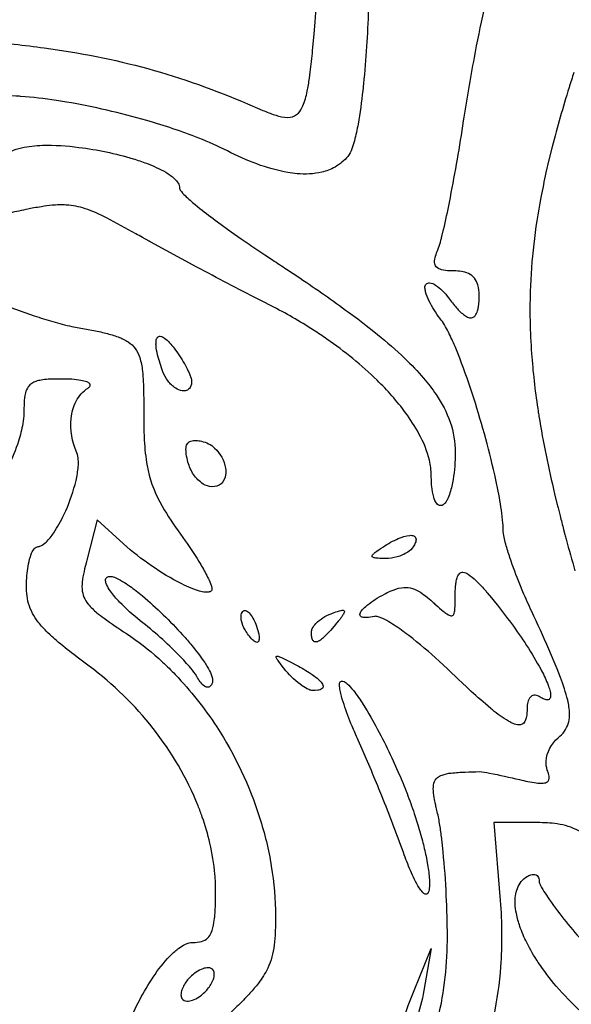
# Model space of a CAD drawing. Header units: millimetres. Extents: x 24.5 to 115.3, y 14.1 to 105.4.
# Tile 4 of 15: x 54.4 to 67.4, y 27.6 to 50.8. Entities that reach past the tile are written whole.
import ezdxf

# ---------------------------------------------------------------- set-up
doc = ezdxf.new("R2010")
doc.units = ezdxf.units.MM
doc.layers.add('Default', color=2, linetype='Continuous')

msp = doc.modelspace()

# ---------------------------------------------------------------- linework, layer by layer
at = {"layer": 'Default'}
for p, q in [((57.74614, 42.47058), (57.74614, 42.47058)), ((58.33543, 40.34726), (58.33543, 40.34726)), ((56.1972, 38.98665), (55.95166, 38.03908)), ((56.81546, 38.42401), (56.1972, 38.98665)), ((62.93705, 38.35527), (62.93705, 38.35527)), ((59.67989, 36.39849), (59.67989, 36.39849)), ((61.24372, 36.34952), (61.24372, 36.34952)), ((64.46921, 35.45853), (64.46921, 35.45853)), ((58.54151, 35.30485), (58.54151, 35.30485)), ((60.64328, 35.43814), (60.64328, 35.43814)), ((66.56789, 31.86275), (65.54205, 31.86416)), ((65.54205, 31.86416), (65.6893, 30.02973)), ((63.41088, 31.15861), (63.41088, 31.15861)), ((63.66161, 27.91305), (64.061, 28.90083)), ((64.061, 28.90083), (63.89263, 27.91305)), ((58.93303, 28.17763), (58.93303, 28.17763))]:
    msp.add_line(p, q, dxfattribs=at)
for points in [[(64.828, 48.37416, -0.00745814), (65.0818, 49.8658, -0.00876211), (65.30813, 50.97964, -0.00762052), (65.5055, 51.81049, -0.02229792), (65.87213, 53.03988, -0.02742461), (66.11607, 53.63686, -0.03478741), (66.27163, 53.921), (66.31676, 53.98848, -0.06751578), (66.47799, 54.17064)], [(59.73943, 48.77681), (60.02999, 48.65256), (60.09903, 48.62376), (60.1334, 48.60966, 0.0212188), (60.41068, 48.50746, 0.0268639), (60.4763, 48.48853, 0.09502948), (60.73877, 48.46102, 0.1790094), (60.93618, 48.56228, 0.07929716), (61.03981, 48.72738, 0.05294775), (61.14263, 49.07333, 0.01815986), (61.19599, 49.38383), (61.21444, 49.52045, 0.00980802), (61.27014, 50.0342), (61.30456, 50.42026), (61.32847, 50.70998), (61.36293, 51.14468), (61.37992, 51.36205), (61.39689, 51.57936)], [(62.58599, 50.99807, -0.01467164), (62.46914, 49.25187), (62.46355, 49.1972), (62.45797, 49.14426), (62.45242, 49.09299, -0.01832122), (62.34165, 48.30229, -0.02311751), (62.25592, 47.91078, -0.01888945), (62.19508, 47.71897, -0.0803726), (62.10146, 47.54084)], [(52.35372, 50.32072, -0.01395586), (54.24479, 50.18044, -0.00825663), (54.95146, 50.0958, -0.03351088), (57.39222, 49.60619, -0.03414511), (59.73943, 48.77681)], [(67.42494, 49.51471, 0.00609598), (67.31126, 49.1587, 0.01227986), (66.91275, 47.76628), (66.83656, 47.45855), (66.76727, 47.15927, 0.00574924), (66.64711, 46.57644, 0.03890131), (66.39739, 44.36096, 0.00930501), (66.39024, 43.94315), (66.39043, 43.84521, 0.01110727), (66.39283, 43.65245, 0.01110705), (66.42699, 42.90626, 0.01934691), (66.57312, 41.60791), (66.58234, 41.54736, 0.01541675), (66.60107, 41.42825, 0.01913604), (66.97192, 39.5973), (67.02699, 39.3703, 0.01910641), (67.05159, 39.27109), (67.09845, 39.08533, 0.00458037), (67.1827, 38.76084), (67.21499, 38.63932, 0.0088629), (67.24353, 38.53306, 0.00401291), (67.45016, 37.79142)], [(59.26294, 47.67127, 0.02360218), (58.58837, 47.97156, 0.02289887), (57.36452, 48.38401, 0.02870883), (55.47592, 48.81987), (55.23595, 48.85854, 0.02135175), (54.3905, 48.95293, 0.01080251), (54.28403, 48.95869), (54.09755, 48.96404, 0.02233531), (53.81778, 48.95704, 0.03588418), (53.54034, 48.92029)], [(64.22051, 45.34027), (64.23808, 45.3854, 0.01402893), (64.29309, 45.56794, 0.01142719), (64.31562, 45.65441), (64.35638, 45.82256, 0.0102696), (64.492, 46.45705), (64.51558, 46.57644, 0.00966576), (64.828, 48.37416)], [(54.16447, 47.65592, -0.0645942), (54.41479, 47.74516, -0.04661852), (54.90574, 47.80192, -0.03893283), (55.7681, 47.75376, -0.04267604), (57.04063, 47.48477, -0.02005737), (57.35491, 47.37802, -0.0438843), (57.80992, 47.16697, -0.05912349), (58.01753, 47.0152, -0.0648481), (58.10093, 46.91407, -0.1361261), (58.13927, 46.78864)], [(62.10146, 47.54084, -0.09010434), (61.80081, 47.29037, -0.07094327), (61.48698, 47.16951, -0.08026121), (60.90636, 47.13432, -0.02018736), (60.69041, 47.16154, -0.04634367), (59.95767, 47.36321, -0.0307459), (59.26294, 47.67127)], [(58.13927, 46.78864, 0.1256392), (58.15499, 46.74724, 0.05263111), (58.26711, 46.61797, 0.01597192), (58.50648, 46.40576), (58.61499, 46.31747, 0.01181226), (59.03154, 45.99858), (59.35014, 45.76794), (59.59163, 45.59845, 0.00531788), (59.95728, 45.34904), (60.14149, 45.22637), (60.3265, 45.10505)], [(57.10481, 45.72036, 0.01003579), (56.41945, 46.09279, 0.01537132), (56.15295, 46.21849, 0.02445362), (55.91181, 46.31052, 0.06394555), (55.4698, 46.39682, 0.03833228), (55.13322, 46.38968, 0.02372595), (54.88314, 46.35752), (54.7898, 46.3419, 0.01214351), (54.62708, 46.3116, 0.01008215), (54.56618, 46.29951, 0.0087202), (54.14148, 46.20893)], [(60.29613, 44.02375), (60.09465, 44.12609), (60.00031, 44.17433, -0.0040694), (58.54615, 44.93542), (57.82338, 45.3241), (57.46342, 45.52091, -0.01373144), (57.41847, 45.5457), (57.26145, 45.63271, -0.01007242), (57.10481, 45.72036)], [(64.60019, 44.84638), (64.49582, 44.84866, -0.04733397), (64.3098, 44.8732, -0.1473763), (64.18151, 44.94266, -0.1605699), (64.1429, 45.04097, -0.08736595), (64.1657, 45.19481, -0.02948237), (64.22051, 45.34027)], [(60.3265, 45.10505, -0.00495587), (60.65934, 44.88682), (60.97034, 44.6796, -0.01185189), (62.11967, 43.87367), (62.33225, 43.71466), (62.52988, 43.56282), (62.71354, 43.4176), (62.79901, 43.34848, -0.02102728), (63.43972, 42.78677, -0.02579837), (63.88387, 42.3214, -0.02724932), (64.17915, 41.93713, -0.06524999), (64.51057, 41.28976, -0.08432134), (64.63039, 40.57243)], [(65.19483, 44.28194, 0.07328939), (65.16466, 44.51547, 0.2206607), (64.94202, 44.78249, 0.07128183), (64.77459, 44.83324, 0.04046868), (64.60019, 44.84638)], [(64.29893, 43.69003, -0.03815556), (64.04442, 44.08078, -0.04156484), (63.94853, 44.29842), (63.93138, 44.35688, -0.05065501), (63.91775, 44.44798, -0.2000577), (63.94395, 44.53625)], [(63.94395, 44.53625, -0.2261909), (64.02774, 44.56359, -0.1171993), (64.16415, 44.51281, -0.06659614), (64.33263, 44.3763, -0.03672262), (64.47291, 44.21094)], [(64.47291, 44.21094, 0.02316843), (64.6581, 43.97879, 0.05590452), (64.849, 43.80099, 0.06233573), (64.94678, 43.75033, 0.1585434), (65.03918, 43.74839, 0.139639), (65.09972, 43.79222, 0.102968), (65.15511, 43.90637, 0.04122292), (65.17574, 43.99879, 0.0386013), (65.19483, 44.28194)], [(53.84445, 44.11702, 0.01927115), (54.70934, 43.79119, 0.00966766), (55.15047, 43.65269, 0.02407076), (55.59928, 43.5415)], [(64.06594, 40.03114, 0.05654499), (64.02199, 40.39093, 0.06514923), (63.77612, 41.01564, 0.03285176), (63.46167, 41.50779, 0.04000218), (62.78872, 42.27348, 0.04194767), (61.6081, 43.24218, 0.01324884), (61.29063, 43.45469, 0.02518582), (60.29613, 44.02375)], [(65.75928, 38.74784, 0.0206639), (65.75288, 38.90986), (65.73818, 39.06616, 0.02018426), (65.64159, 39.66624), (65.58766, 39.92659, 0.02319978), (65.06582, 41.85025, 0.01513817), (64.73595, 42.79248), (64.64277, 43.02439, 0.0194393), (64.48885, 43.36648, 0.01622382), (64.40127, 43.53254, 0.03849), (64.29893, 43.69003)], [(55.59928, 43.5415), (55.9877, 43.46931), (56.07354, 43.45246, -0.01581319), (56.24006, 43.41782, -0.01871445), (56.55204, 43.33944, -0.00814767), (56.68755, 43.2945, -0.05473903), (56.92728, 43.17606, -0.1744682), (57.19763, 42.812, -0.05278259), (57.26363, 42.48419, -0.02196538), (57.28979, 41.98399, -0.00850518), (57.29222, 41.73351), (57.29261, 41.48304)], [(57.74614, 42.47058, -0.02888575), (57.61904, 42.87012, -0.04798089), (57.58267, 43.09689, -0.03948579), (57.58568, 43.20077, -0.1270044), (57.61764, 43.28529, -0.2553661), (57.68116, 43.31128, -0.1338219), (57.78204, 43.26676, -0.04921489), (57.90278, 43.15535, -0.02927694), (58.00714, 43.02855)], [(58.00714, 43.02855, -0.03144371), (58.2519, 42.66058, -0.02422228), (58.26571, 42.63646), (58.31531, 42.54503), (58.3499, 42.47499, -0.02212362), (58.37382, 42.42148, -0.02831727), (58.40468, 42.33892, -0.06083192), (58.4215, 42.25244)], [(58.4215, 42.25244, -0.121562), (58.38979, 42.10639, -0.1935649), (58.29813, 42.03039, -0.11726), (58.20128, 42.02486, -0.09611758), (58.04708, 42.0863, -0.08491559), (57.8663, 42.2547, -0.07680182), (57.74614, 42.47058)], [(55.38761, 42.30206), (55.20372, 42.30104, 0.03620207), (54.87683, 42.27671, 0.03990709), (54.75344, 42.24672, 0.1568781), (54.57365, 42.12163, 0.09305388), (54.50837, 41.97517, 0.04732325), (54.47589, 41.73825, 0.0101445), (54.47039, 41.4991)], [(55.98026, 42.0904, 0.133391), (56.03129, 42.1403, 0.3093573), (56.02345, 42.18962, 0.1130926), (55.95313, 42.2332, 0.05187753), (55.81478, 42.26976, 0.03339457), (55.60183, 42.29471, 0.01906538), (55.38761, 42.30206)], [(55.71629, 40.56797, -0.1308793), (55.58273, 41.37526, -0.09216464), (55.70065, 41.77782, -0.1331393), (55.98026, 42.0904)], [(54.47039, 41.4991, -0.03363283), (54.44693, 41.25497, -0.0305316), (54.342, 40.84004, -0.06730787), (53.78783, 39.68602)], [(57.29261, 41.48304), (57.29284, 41.3884, 0.01228859), (57.29483, 41.20507, 0.01088386), (57.30643, 40.86108, 0.03008134), (57.37225, 40.26184, 0.08020345), (57.67086, 39.41099), (57.72529, 39.31211, 0.02651511), (58.16006, 38.65359)], [(58.33543, 40.34726, -0.0324411), (58.29629, 40.53169, -0.05511574), (58.28972, 40.68371, -0.1418479), (58.33005, 40.7937, -0.1438795), (58.40119, 40.84123, -0.08472206), (58.52682, 40.85428, -0.04571067), (58.65205, 40.83791)], [(58.65205, 40.83791, -0.1380107), (58.96363, 40.67824, -0.1691445), (59.21903, 40.20178, -0.07221925), (59.22123, 40.04738, -0.1853331), (59.11872, 39.83926, -0.1807367), (58.89844, 39.76638)], [(54.78831, 38.35527, 0.09688264), (54.86827, 38.3741, 0.07973981), (54.99388, 38.46313, 0.05669394), (55.17496, 38.68358, 0.03587773), (55.41733, 39.1185, 0.04613539), (55.67476, 39.82096), (55.69762, 39.91268, 0.03565595), (55.75092, 40.23908, 0.0414015), (55.75232, 40.40552, 0.08737297), (55.71629, 40.56797)], [(64.63039, 40.57243, -0.03863261), (64.57926, 39.9371, -0.03472956), (64.50639, 39.62345, -0.03951262), (64.44731, 39.47191, -0.03371871), (64.40594, 39.40114, -0.1035483), (64.34817, 39.34305)], [(58.89844, 39.76638, -0.1389422), (58.69294, 39.83146, -0.1029962), (58.46695, 40.05664, -0.08252089), (58.33543, 40.34726)], [(64.34817, 39.34305, -0.1369332), (64.28857, 39.32276, -0.2381544), (64.19686, 39.3701, -0.09339076), (64.12294, 39.52446, -0.05244906), (64.0775, 39.77587, -0.02114762), (64.06863, 39.90332), (64.06594, 40.03114)], [(66.43114, 36.83028, -0.00712874), (66.22467, 37.29557), (66.15176, 37.47204, -0.01399919), (65.91836, 38.0985, -0.01498902), (65.82019, 38.41861, -0.00609512), (65.78081, 38.58158, -0.057372), (65.75928, 38.74784)], [(58.16006, 38.65359), (58.27082, 38.49795, -0.02063445), (58.63529, 37.93702, -0.02042596), (58.79773, 37.64219, -0.01417937), (58.86717, 37.48699), (58.87469, 37.46669, -0.02678397), (58.896, 37.39394), (58.90065, 37.35552, -0.188448), (58.88979, 37.31838)], [(62.93705, 38.35527, -0.04607779), (63.28983, 38.54714, -0.07996067), (63.55941, 38.62252, -0.1288829), (63.65796, 38.60852, -0.2364655), (63.70431, 38.55194, -0.1487166), (63.69017, 38.44839, -0.04032955), (63.64261, 38.35527)], [(54.53207, 37.50367, -0.04502873), (54.58012, 37.95355, -0.04329401), (54.64142, 38.17654, -0.05668463), (54.69336, 38.28359, -0.07234643), (54.73231, 38.33067, -0.1771883), (54.78831, 38.35527)], [(58.88979, 37.31838, -0.1597726), (58.81665, 37.28658, -0.0786851), (58.66948, 37.29671, -0.04577997), (58.40864, 37.3804, -0.02299719), (58.19077, 37.47897, -0.03347369), (57.47237, 37.9068, -0.0351302), (56.81546, 38.42401)], [(62.99095, 38.07737, -0.03314546), (62.9704, 38.07759, -0.02232437), (62.81733, 38.08298, -0.07721371), (62.79673, 38.08466, -0.02438705), (62.7192, 38.09692, -0.09619082), (62.6865, 38.1107, -0.4819916), (62.68275, 38.16104, -0.07392015), (62.73962, 38.21777, -0.03072214), (62.93705, 38.35527)], [(63.64261, 38.35527, -0.1049908), (63.51093, 38.22752, -0.07935605), (63.2616, 38.11566, -0.0684453), (62.99095, 38.07737)], [(55.95166, 38.03908, 0.01746209), (55.93423, 37.9712), (55.90168, 37.83892, 0.02310819), (55.85176, 37.58648, 0.05312258), (55.84047, 37.36051, 0.1615973), (55.98588, 37.00344, 0.04845696), (56.18907, 36.80351, 0.01980547), (56.35759, 36.67241, 0.01185404), (56.88582, 36.31012)], [(57.21202, 36.6153, -0.03590201), (56.72454, 37.05417, -0.03732621), (56.50736, 37.31245, -0.05655728), (56.41843, 37.46527, -0.08470196), (56.394, 37.55593, -0.2924339), (56.4327, 37.64153)], [(56.4327, 37.64153, -0.1337632), (56.49084, 37.65681, -0.09532669), (56.6015, 37.63519, -0.04044633), (56.79492, 37.54018, -0.02443232), (56.96324, 37.42981, -0.02064195), (57.26157, 37.19903, -0.0337082), (58.20974, 36.28068, -0.0127586), (58.42748, 36.02892, -0.02741463), (58.72869, 35.62857, -0.0184072), (58.79593, 35.52102, -0.04058923), (58.88185, 35.35027, -0.05971472), (58.9103, 35.25784, -0.1184665), (58.909, 35.16111)], [(64.63039, 37.18264, -0.02681217), (64.63994, 37.43195, -0.01017725), (64.65524, 37.54573, -0.05474584), (64.68471, 37.65116, -0.1271999), (64.73822, 37.72995, -0.1885317), (64.81206, 37.75387, -0.1228882), (64.93809, 37.70685, -0.04741347), (65.11806, 37.56007, -0.0189226), (65.35532, 37.30581, -0.02241097), (65.38371, 37.2728), (65.48152, 37.1562), (65.57755, 37.03822)], [(56.00842, 35.54354), (55.75517, 35.73293), (55.64464, 35.81748, -0.01202006), (55.23816, 36.14677, -0.00886275), (55.09052, 36.27935), (55.02759, 36.33965, -0.02783713), (54.80817, 36.58217, -0.09905041), (54.58045, 37.01602, -0.0503007), (54.53765, 37.25801, -0.0272069), (54.53207, 37.50367)], [(62.96053, 37.23895, -0.02274326), (63.1014, 37.30872, -0.07145095), (63.36492, 37.39183, -0.175207), (63.7645, 37.31033, -0.03169671), (63.93368, 37.19598, -0.0256824), (64.08942, 37.06403)], [(62.72539, 36.71616, -0.05012221), (62.53567, 36.68828, -0.07356451), (62.44621, 36.69507, -0.2253087), (62.38722, 36.73505, -0.184044), (62.3877, 36.78728, -0.09037008), (62.43642, 36.86658, -0.04717822), (62.55336, 36.97813, -0.04483578), (62.96053, 37.23895)], [(64.08942, 37.06403, 0.00938006), (64.17387, 36.98797, 0.01456649), (64.34898, 36.83701, 0.02301013), (64.42904, 36.77689), (64.46823, 36.75256, 0.160913), (64.55119, 36.72921, 0.2571482), (64.5978, 36.77065, 0.07125687), (64.62095, 36.87197, 0.02376146), (64.62924, 37.02717), (64.63018, 37.10492), (64.63039, 37.18264)], [(59.62837, 36.834, -0.2695157), (59.69059, 36.85258, -0.13998), (59.77699, 36.79646, -0.0610642), (59.86578, 36.67187, -0.03577941), (59.93, 36.533)], [(61.70697, 36.77932, -0.02527444), (61.77947, 36.80645, -0.04328164), (61.94425, 36.85628, -0.08312969), (61.98659, 36.85989, -0.6504653), (62.01531, 36.81052, -0.05218062), (61.97364, 36.73386, -0.02495293), (61.89589, 36.62875), (61.87552, 36.60313), (61.84467, 36.56506), (61.8291, 36.54612), (61.81353, 36.52729)], [(65.57755, 37.03822, -0.0241303), (66.30936, 36.03411, -0.01928405), (66.64264, 35.47624, -0.02666122), (66.80174, 35.1418), (66.82621, 35.07748, -0.02748231), (66.86462, 34.94866, -0.06605466), (66.87585, 34.83564, -0.09702258), (66.86467, 34.79084, -0.2944154), (66.80182, 34.75182, -0.09985576), (66.69909, 34.77735, -0.03505221), (66.60594, 34.8275)], [(58.54151, 35.30485, 0.03391977), (58.40403, 35.49471, 0.01795454), (58.1273, 35.79667, 0.02993397), (57.21202, 36.6153)], [(59.67989, 36.39849, -0.08486246), (59.59473, 36.60921, -0.06973331), (59.58615, 36.72536, -0.1743552), (59.62837, 36.834)], [(61.24372, 36.34952, -0.1129193), (61.26391, 36.43072, -0.07398585), (61.34753, 36.54789, -0.1066634), (61.70697, 36.77932)], [(64.46921, 35.45853, 0.03326945), (64.4448, 35.48193), (64.25064, 35.66356, 0.02224224), (63.53883, 36.26357), (63.49219, 36.29893, 0.0147115), (63.44815, 36.33179, 0.02168926), (63.10806, 36.56405, 0.03195469), (62.92623, 36.66411), (62.90242, 36.67502, 0.01582684), (62.81656, 36.70714, 0.1199458), (62.72539, 36.71616)], [(67.05242, 33.85893, 0.060606), (67.20305, 34.01371, 0.1594998), (67.32343, 34.38161, 0.05661386), (67.28671, 34.70844, 0.01702058), (67.27881, 34.74343, 0.03234054), (67.10828, 35.28102), (67.03155, 35.47798), (66.96133, 35.64912), (66.83372, 35.94653, 0.0064127), (66.43114, 36.83028)], [(59.93, 36.533, -0.03295853), (59.99435, 36.33089, -0.04072052), (60.01178, 36.22486, -0.1215351), (60.00016, 36.1311, -0.4091324), (59.94056, 36.10884, -0.09781832), (59.85846, 36.16406, -0.05859575), (59.67989, 36.39849)], [(61.81353, 36.52729), (61.70057, 36.39549), (61.59971, 36.28743, -0.03042706), (61.50089, 36.19564, -0.06630298), (61.40546, 36.13055, -0.210992), (61.31433, 36.11814, -0.1898181), (61.27083, 36.16464, -0.07908268), (61.24839, 36.25575, -0.0236918), (61.24372, 36.34952)], [(56.88582, 36.31012), (56.98694, 36.24171, -0.03732815), (57.73553, 35.64032, -0.01857175), (58.03576, 35.34665, -0.04740243), (59.01279, 34.11462, -0.06689595), (60.02147, 31.98631, -0.03669138), (60.29847, 30.83814, -0.04027195), (60.39705, 29.66118)], [(60.64328, 35.43814), (60.53179, 35.57565), (60.4569, 35.67548, -0.03266247), (60.42055, 35.73544, -0.1067502), (60.41199, 35.76419, -0.40376), (60.42421, 35.78019, -0.1159198), (60.48772, 35.76812, -0.03406463), (60.53993, 35.74708), (60.62899, 35.70527), (60.76048, 35.63825), (60.89094, 35.56933)], [(58.98594, 30.25653, 0.02411876), (58.96877, 30.64967, 0.034817), (58.85218, 31.37687, 0.02885361), (58.67231, 31.99486, 0.00757512), (58.57366, 32.2585, 0.07127471), (57.51575, 34.07654, 0.06696421), (56.00842, 35.54354)], [(60.89094, 35.56933, -0.02422565), (61.2348, 35.36576, -0.05397573), (61.45245, 35.1886, -0.09886757), (61.51275, 35.09742, -0.3178023), (61.49679, 35.01752, -0.1391692), (61.39127, 34.97619), (61.33487, 34.97023), (61.30655, 34.96899), (61.27827, 34.96861)], [(66.32372, 34.56193, -0.05694131), (66.30283, 34.3312, -0.07286335), (66.26868, 34.24007, -0.2954196), (66.12799, 34.16054, -0.09364099), (65.99695, 34.19202, -0.03454001), (65.88509, 34.24739, -0.03932783), (65.50506, 34.51838, -0.02799594), (65.47113, 34.54604), (65.34135, 34.65501, -0.01036129), (64.89996, 35.05098), (64.79158, 35.15213), (64.71059, 35.22839), (64.46921, 35.45853)], [(58.909, 35.16111, -0.07098848), (58.87559, 35.0918, -0.1556592), (58.82501, 35.05111, -0.2308177), (58.72589, 35.07335, -0.0863177), (58.62186, 35.17967, -0.04199855), (58.54151, 35.30485)], [(61.27827, 34.96861, -0.0867792), (61.17987, 34.99285, -0.04627606), (61.02709, 35.07971, -0.06753564), (60.64328, 35.43814)], [(62.34417, 33.80329, -0.00390002), (62.20072, 34.13405, -0.02063688), (62.01154, 34.64163, -0.02575232), (61.9359, 34.90347, -0.01855912), (61.90958, 35.03852, -0.02325141), (61.9043, 35.10803, -0.1751156), (61.92116, 35.17567)], [(61.92116, 35.17567, -0.275894), (61.98473, 35.19049, -0.1132133), (62.08232, 35.1321, -0.03825096), (62.23013, 34.97334, -0.03006431), (62.46318, 34.64164), (62.55643, 34.49098, -0.02761907), (63.17032, 33.31307), (63.30539, 33.00957, -0.01190584), (63.49413, 32.54839, -0.01530705), (63.66333, 32.07962)], [(66.60594, 34.8275, 0.1756481), (66.48271, 34.85921, 0.1732664), (66.40116, 34.81605, 0.1261603), (66.33929, 34.69608, 0.06908238), (66.32372, 34.56193)], [(66.79952, 33.09919, -0.1058217), (66.77089, 33.30895, -0.1978832), (67.05242, 33.85893)], [(63.41088, 31.15861, 0.01035217), (62.90031, 32.49017), (62.83342, 32.65541, 0.00507869), (62.59422, 33.23168), (62.53298, 33.37514), (62.43968, 33.58974), (62.34417, 33.80329)], [(64.21553, 32.07583), (64.18921, 32.19044, -0.01727034), (64.16535, 32.29964), (64.14444, 32.40488, -0.02757948), (64.11652, 32.60919, -0.07740983), (64.12863, 32.79123, -0.1550539), (64.20858, 32.92073, -0.08927299), (64.3199, 32.98251, -0.0596433), (64.53525, 33.02973, -0.02051657), (64.86462, 33.05376, -0.00709533), (65.19483, 33.06266)], [(65.19483, 33.06266, -0.03213808), (65.43527, 33.02717, -0.01273841), (66.14775, 32.87379)], [(66.14775, 32.87379, 0.02974139), (66.5388, 32.798, 0.03615692), (66.67583, 32.79042, 0.09570295), (66.78242, 32.81205, 0.2077032), (66.8364, 32.87204, 0.1347694), (66.83457, 32.98835, 0.05097254), (66.79952, 33.09919)], [(63.66333, 32.07962), (63.74928, 31.81057), (63.81958, 31.56977), (63.85566, 31.43608, -0.01153123), (63.94186, 31.07091), (63.9797, 30.87144, -0.03061906), (64.02221, 30.52172), (64.0252, 30.43411, -0.04708209), (64.01424, 30.28227, -0.063177), (63.99549, 30.22044, -0.1787483), (63.9612, 30.18149, -0.2079063), (63.92153, 30.18069, -0.1060249), (63.86319, 30.22122, -0.03893095), (63.78251, 30.32454, -0.04200612), (63.57617, 30.73243, -0.0138734), (63.41088, 31.15861)], [(64.44473, 29.32416, 0.00811825), (64.42614, 30.01488, 0.0131172), (64.357, 31.04909), (64.34469, 31.17815), (64.32061, 31.40366, 0.01544844), (64.31569, 31.44593, 0.01310431), (64.27345, 31.76212, 0.02454527), (64.21553, 32.07583)], [(68.54744, 30.73773), (68.4513, 30.84985, 0.00160572), (68.2668, 31.05701), (68.22535, 31.1017, 0.02808184), (67.88589, 31.43026, 0.04199319), (67.59695, 31.63805, 0.0882424), (67.09808, 31.82198, 0.01998115), (67.03249, 31.83305, 0.03645749), (66.56789, 31.86275)], [(67.01141, 28.01041, -0.02850381), (66.58536, 28.57248, -0.02917543), (66.31433, 29.03857, -0.03107621), (66.15306, 29.41791, -0.03118921), (66.06998, 29.72134, -0.04110302), (66.04186, 29.95895, -0.1014242), (66.09472, 30.31568, -0.1655619), (66.32372, 30.59416)], [(66.32372, 30.59416, -0.06423016), (66.40788, 30.63357, -0.08652581), (66.47984, 30.64428, -0.2331877), (66.57669, 30.59657, -0.1636993), (66.60594, 30.49271)], [(66.60594, 30.49271, 0.08954773), (66.64062, 30.38405, 0.02490162), (66.7459, 30.19978), (66.84921, 30.04567, 0.02870724), (67.66428, 29.03537)], [(58.45108, 29.04194, 0.06020755), (58.6525, 29.06441, 0.1275518), (58.80239, 29.14866, 0.09475576), (58.88269, 29.26904, 0.06449406), (58.94793, 29.51014, 0.03133881), (58.97989, 29.88265), (58.98468, 30.06959), (58.98594, 30.25653)], [(65.6893, 30.02973, -0.03803498), (65.69706, 28.47045, -0.0337632), (65.5321, 27.30803, -0.03001499), (65.29626, 26.45732, -0.05526115), (64.73252, 25.2593, -0.07315098), (63.88209, 24.24449)], [(60.39705, 29.66118, -0.00844154), (60.39084, 29.29654, -0.02634949), (60.36544, 28.97736, -0.08009076), (60.21513, 28.43949, -0.04946673), (59.99451, 28.08645, -0.02723067), (59.79322, 27.84857, -0.02774909), (59.75352, 27.80564, -0.01391906), (59.44527, 27.49431, -0.00564184), (59.28685, 27.34296), (59.20708, 27.26791), (59.12705, 27.19315)], [(62.39906, 24.66812, 0.08061326), (63.39563, 25.5567, 0.0612584), (63.92057, 26.40592, 0.03577194), (64.18078, 27.10663, 0.01937775), (64.25192, 27.37764, 0.03514052), (64.40647, 28.34514, 0.02525428), (64.44473, 29.32416)], [(56.6527, 25.62186, -0.05879936), (56.62405, 25.87449, -0.05478135), (56.68058, 26.3436, -0.04336889), (56.93285, 27.12918, -0.04841232), (57.51492, 28.22608, -0.04243961), (57.90745, 28.72069, -0.02402195), (58.02381, 28.83122, -0.02546192), (58.11814, 28.90679, -0.05554718), (58.27438, 28.99961, -0.1081761), (58.45108, 29.04194)], [(58.68608, 28.42458, 0.06080676), (58.52623, 28.34319, 0.06904495), (58.32773, 28.16238, 0.09196979), (58.19219, 27.93069)], [(58.93303, 28.17763, 0.07409308), (58.95479, 28.29462, 0.1425838), (58.93307, 28.38433, 0.2562363), (58.8163, 28.44604, 0.08834053), (58.68608, 28.42458)], [(58.43914, 27.68374, 0.06052684), (58.599, 27.76513, 0.06913067), (58.79749, 27.94595, 0.09205672), (58.93303, 28.17763)], [(58.19219, 27.93069, 0.07462019), (58.17043, 27.8137, 0.143231), (58.19215, 27.72399, 0.2567108), (58.30885, 27.66228, 0.08798642), (58.43914, 27.68374)], [(63.89263, 27.91305, -0.04229987), (63.70753, 27.21194, -0.02423478), (63.56758, 26.85591, -0.01955988), (63.46774, 26.65195, -0.06101327), (63.3501, 26.47473, -0.07496196), (63.31269, 26.44184, -0.2567243), (63.27238, 26.43482, -0.1694232), (63.25279, 26.4571, -0.08502125), (63.23693, 26.55655, -0.03209933), (63.24075, 26.65716)], [(63.24075, 26.65716, -0.04030098), (63.2752, 26.81953), (63.31584, 26.95885, -0.01855201), (63.66161, 27.91305)], [(73.94372, 25.14842, -0.03519986), (72.03887, 25.37182, -0.02990964), (70.64062, 25.72712, -0.02804476), (69.62853, 26.11515, -0.04953741), (68.21529, 26.91818, -0.06074325), (67.01141, 28.01041)]]:
    msp.add_lwpolyline(points, format="xyb", dxfattribs=at)

doc.saveas('drawing.dxf')
